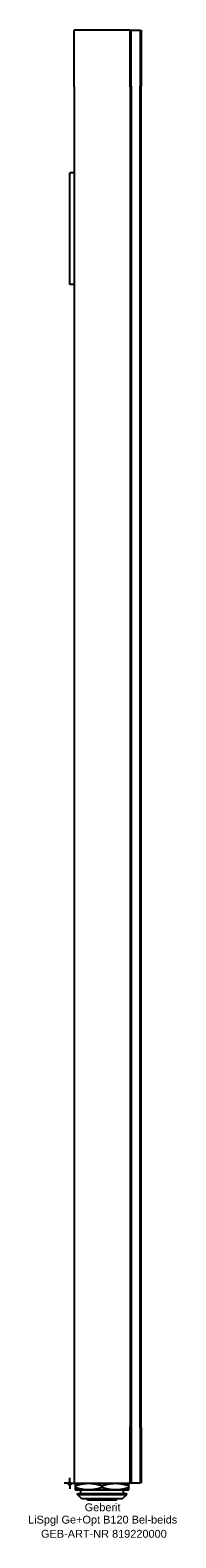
# Model space of a CAD drawing. Header units: millimetres. Extents: x -18 to 48, y -24 to 650.
import ezdxf
from ezdxf.enums import TextEntityAlignment as Align

# ---------------------------------------------------------------- set-up
doc = ezdxf.new("R2010")
doc.units = ezdxf.units.MM
doc.layers.get('0').update_dxf_attribs({"linetype": 'CONTINUOUS'})
for name, color, linetype, lineweight in [('Arbeitspunkt(DIN)', 7, 'CONTINUOUS', 25), ('GEB-ART-NR', 1, 'CONTINUOUS', 18), ('GEB-BEZUG', 2, 'CONTINUOUS', 25), ('GEB-TEXT', 5, 'CONTINUOUS', 18)]:
    doc.layers.add(name, color=color, linetype=linetype, lineweight=lineweight)
doc.layers.add('GEB-KONTUR-A', color=5, linetype='CONTINUOUS')
doc.styles.get("Standard").update_dxf_attribs({"font": 'arial.ttf'})

# ---------------------------------------------------------------- blocks, each defined once
blk = doc.blocks.new('Einfügepunkt')
at = {"layer": 'GEB-BEZUG'}
for p, q in [((-0.71, -0.71), (0.71, 0.71)), ((-0.71, 0.71), (0.71, -0.71))]:
    blk.add_line(p, q, dxfattribs=at)

msp = doc.modelspace()

# ---------------------------------------------------------------- linework, layer by layer
at = {"layer": 'Arbeitspunkt(DIN)', "ltscale": 25}
for q in [(-2.5, 0), (0, 2.5), (0, -2.5), (2.5, 0)]:
    msp.add_line((0, 0), q, dxfattribs=at)
at = {"layer": 'GEB-KONTUR-A', "ltscale": 25}
for p, q in [((2, 624.7), (2, 650)), ((27, 650), (2, 650)), ((27.5, 650), (27, 649.5)), ((27, 624.7), (27, 650)), ((27.5, 625), (27.5, 650)), ((27.5, 650), (31.5, 650)), ((31.5, 650), (31.5, 625)), ((32, 649.5), (31.5, 650)), ((32, 650), (32.01, 650)), ((32, 650), (32, 625)), ((32.01, 650), (32.01, 625)), ((2, 624.7), (2, 25.3)), ((27, 624.7), (27, 25.3)), ((27.5, 625), (27.5, 25)), ((31.5, 25), (31.5, 625)), ((32, 25), (32, 625)), ((32.01, 25), (32.01, 625)), ((2, 586.2), (0, 586.2)), ((0, 536.2), (0, 586.2)), ((2, 536.2), (0, 536.2)), ((2, 25.3), (2, 0)), ((27, 0), (27, 25.3)), ((27.5, 25), (27.5, 0)), ((31.5, 25), (31.5, 0)), ((32, 25), (32, 0)), ((32.01, 25), (32.01, 0)), ((2, 0), (27, 0)), ((2.5, 0), (2.5, -1.07)), ((26.5, -1.07), (26.5, 0)), ((27, 0.5), (27.5, 0)), ((31.5, 0), (27.5, 0)), ((32, 0.5), (31.5, 0)), ((2.5, -1.07), (2.5, -1.93)), ((2.5, -1.93), (2.5, -3)), ((2.5, -3), (8.5, -3)), ((3.5, -5), (3.5, -4.5)), ((3.5, -4.5), (25.5, -4.5)), ((5.5, -7), (3.5, -5)), ((3.5, -5), (25.5, -5)), ((4.99, -4.5), (4.99, -3)), ((8.5, -3), (20.5, -3)), ((14.5, -1.93), (14.5, -1.07)), ((20.5, -3), (26.5, -3)), ((23.5, -7), (25.5, -5)), ((24.01, -4.5), (24.01, -3)), ((25.5, -5), (25.5, -4.5)), ((26.5, -1.93), (26.5, -1.07)), ((26.5, -3), (26.5, -1.93)), ((32, 0), (32.01, 0)), ((23.5, -7), (5.5, -7)), ((8, -7.5), (8, -7)), ((21, -7.5), (8, -7.5)), ((21, -7.5), (21, -7))]:
    msp.add_line(p, q, dxfattribs=at)
for points, weights in [([(2.5, -1.07), (5.72, 0), (8.5, 0)], [1.19615241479, 1.28867512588, 1.28867512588]), ([(8.5, 0), (11.28, 0), (14.5, -1.07)], [1.28867512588, 1.28867512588, 1.1961524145]), ([(14.5, -1.07), (17.72, 0), (20.5, 0)], [1.19615241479, 1.28867512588, 1.28867512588]), ([(20.5, 0), (23.28, 0), (26.5, -1.07)], [1.28867512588, 1.28867512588, 1.1961524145]), ([(8.5, -3), (5.72, -3), (2.5, -1.93)], [1.28867512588, 1.28867512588, 1.1961524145]), ([(14.5, -1.93), (11.28, -3), (8.5, -3)], [1.19615241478, 1.28867512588, 1.28867512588]), ([(20.5, -3), (17.72, -3), (14.5, -1.93)], [1.28867512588, 1.28867512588, 1.1961524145]), ([(26.5, -1.93), (23.28, -3), (20.5, -3)], [1.19615241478, 1.28867512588, 1.28867512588])]:
    msp.add_rational_spline(points, weights, degree=2, dxfattribs=at)

# ---------------------------------------------------------------- block references
at = {"ltscale": 25}
msp.add_blockref('Einfügepunkt', (0, 0), dxfattribs=at)

# ---------------------------------------------------------------- texts
at = {"layer": 'GEB-ART-NR'}
msp.add_text('GEB-ART-NR 819220000', height=3.5, dxfattribs=at).set_placement((15.31, -24.34), align=Align.CENTER)
at = {"layer": 'GEB-TEXT'}
for s, p in [('Geberit', (14.75, -12.5)), ('LiSpgl Ge+Opt B120 Bel-beids', (14.75, -18))]:
    msp.add_text(s, height=3.5, dxfattribs=at).set_placement(p, align=Align.CENTER)

doc.saveas('drawing.dxf')
